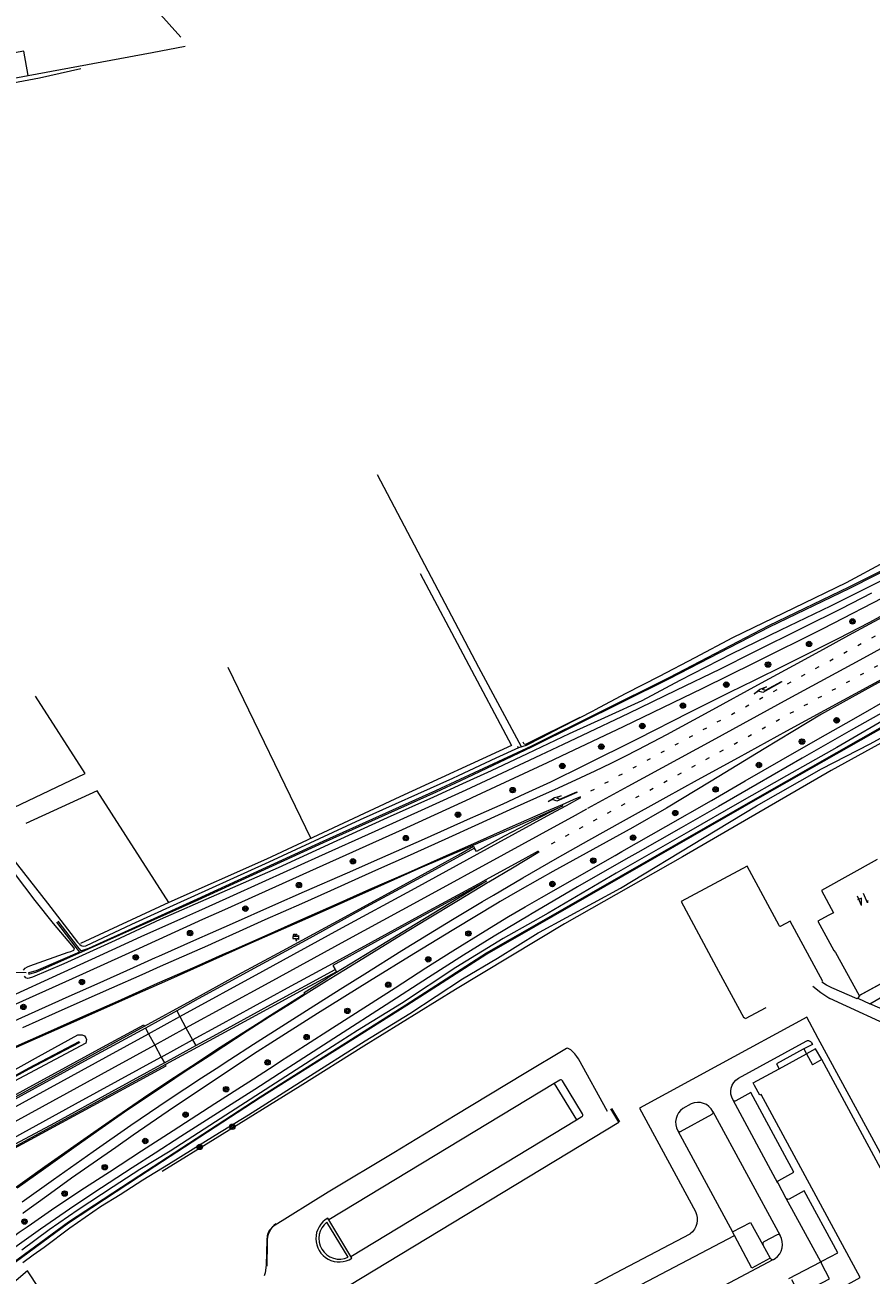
# Model space of a CAD drawing. Extents: x 177628 to 188968, y 384226 to 390673.
# Tile 145 of 256: x 182826 to 183038, y 386669 to 386981. Entities that reach past the tile are written whole.
import ezdxf

# ---------------------------------------------------------------- set-up
doc = ezdxf.new("R2010")
doc.units = 0
doc.linetypes.add('VW-1-3_STREEP', pattern=[4, 1, -3])
for name, color, linetype, lineweight in [('1220', 253, 'Continuous', 13), ('2403', 253, 'Continuous', 13), ('2901', 253, 'Continuous', 13), ('4502', 253, 'Continuous', 13), ('B-AF-CULT-GD', 253, 'HEKWERK', 13), ('B-AF-HAAG-GD', 253, 'HAAG', 13), ('B-AF-MUUR-GD', 14, 'Continuous', 13), ('B-AF-RAST-GD', 253, 'HEKWERK', 13), ('B-BP-BOOM-GD', 253, 'Continuous', 13), ('B-GB-BOUW-GD', 14, 'Continuous', 13), ('B-MK-BLOKLG-GD', 253, 'VW-1-3_STREEP', 13), ('B-MK-PIJL-GD', 253, 'Continuous', 13), ('B-MK-STRP-GD', 253, 'Continuous', 13), ('B-TR-SLOO-GD', 253, 'Continuous', 13), ('B-VH-FPAD-GD', 8, 'Continuous', 13), ('B-VH-GOOT-GD', 253, 'Continuous', 13), ('B-VH-HFDR-GD', 8, 'Continuous', 13), ('B-VH-MATE-GD', 253, 'Continuous', 13), ('B-VH-OVRG-GD', 8, 'Continuous', 13), ('B-VH-UITV-GD', 8, 'Continuous', 13), ('B-WT-HDUIK-GD', 253, 'Continuous', 13), ('B01_T', 14, 'Continuous', 9), ('B02_T', 14, 'Continuous', 9), ('B11_F', 14, 'Continuous', 9), ('B14_F', 14, 'Continuous', 9), ('T01_T', 253, 'Continuous', 9), ('T03_F', 253, 'Continuous', 9), ('T07_F', 253, 'Continuous', 9), ('T09_F', 253, 'Continuous', 9), ('V00_F', 8, 'Continuous', 9), ('V00_T', 8, 'Continuous', 9)]:
    doc.layers.add(name, color=color, linetype=linetype, lineweight=lineweight)
doc.styles.add('ROMANS', font='ROMANS.shx', dxfattribs={"oblique": 45})
doc.linetypes.add('HAAG', pattern='A,4,-1,[5,TOPOCAD.SHX,S=0.35,R=0,X=-0.35,Y=-0.35],-1', length=6)
doc.linetypes.add('HEKWERK', pattern='A,7,-1.5,[1,ProvNB.shx,S=0.75,R=0,X=0,Y=0],-1.5', length=10)

# ---------------------------------------------------------------- blocks, each defined once
blk = doc.blocks.new('2901_2901', base_point=(177628.113717, 385871.174588))
at = {"layer": '2901'}
for radius in [0.675, 0.45, 0.225]:
    blk.add_circle((177628.113717, 385871.174588), radius, dxfattribs=at)
blk = doc.blocks.new('2403_2403', base_point=(178167.314098, 386775.4))
at = {"layer": '2403'}
blk.add_polyline3d([(178167.564098, 386774.65, 0), (178167.564098, 386775.15, 0), (178167.814098, 386775.15, 0), (178168.064098, 386774.9, 0), (178168.064098, 386775.9, 0), (178167.814098, 386775.65, 0), (178167.309872, 386775.65, 0), (178166.564098, 386775.65, 0), (178166.564098, 386775.15, 0), (178167.314098, 386775.15, 0), (178167.314098, 386774.65, 0)], close=True, dxfattribs=at)
for centre in [(178166.930077, 386775.884344), (178167.436985, 386775.884344)]:
    blk.add_arc(centre, 0.266599, 298.476383, 241.523617, dxfattribs=at)
blk = doc.blocks.new('1220_1220', base_point=(177627.545238, 385871.174588))
at = {"layer": '1220'}
blk.add_polyline3d([(177627.545238, 385871.174588, 0), (177627.545238, 385871.249588, 0), (177632.995238, 385871.249588, 0), (177633.745238, 385870.499588, 0), (177635.045238, 385870.499588, 0), (177633.245238, 385870.199588, 0), (177631.545238, 385870.499588, 0), (177632.745238, 385870.499588, 0), (177632.145238, 385871.099588, 0), (177627.545238, 385871.099588, 0)], close=True, dxfattribs=at)

msp = doc.modelspace()

# ---------------------------------------------------------------- linework, layer by layer
at = {"layer": 'B-AF-CULT-GD', "flags": 128}
msp.add_lwpolyline([(182876.989, 386820.712), (182897.718, 386777.931)], dxfattribs=at)
at = {"layer": 'B-AF-HAAG-GD', "flags": 128}
for points in [[(182925.063, 386844.074), (182947.913, 386801.111), (182920.015, 386788.293), (182886.631, 386772.778), (182862.274, 386761.871), (182840.138, 386751.632)], [(182823.496, 386785.662), (182841.373, 386794.104), (182828.908, 386813.486)], [(182862.274, 386761.871), (182844.307, 386789.807), (182826.533, 386781.673)]]:
    msp.add_lwpolyline(points, dxfattribs=at)
at = {"layer": 'B-AF-MUUR-GD', "flags": 128}
for points in [[(182809.598, 386706.028), (182826.557, 386715.334), (182844.787, 386725.226), (182856.01, 386731.351), (182856.208, 386730.993)], [(182822.768, 386700.013), (182843.294, 386711.2), (182861.571, 386721.143), (182861.394, 386721.406)]]:
    msp.add_lwpolyline(points, dxfattribs=at)
at = {"layer": 'B-AF-RAST-GD', "flags": 128}
msp.add_lwpolyline([(183102.673, 386785.018), (183088.602, 386829.348), (183068.579, 386817.816), (183041.197, 386802.19), (183027.843, 386794.884), (182990.687, 386773.354), (182961.124, 386756.542), (182933.881, 386740.208), (182911.032, 386725.999), (182895.045, 386716.059), (182873.792, 386702.89), (182860.613, 386694.716)], dxfattribs=at)
at = {"layer": 'B-GB-BOUW-GD', "flags": 128}
for points in [[(183039.305, 386772.637), (183025.44, 386764.914), (183028.397, 386759.347), (183027.064, 386758.624), (183024.491, 386757.239), (183028.509, 386749.951), (183028.912, 386749.401), (183034.813, 386738.671), (183058.875, 386751.795)], [(182832.623, 386661.323), (182826.917, 386669.893), (182806.732, 386652.763)]]:
    msp.add_lwpolyline(points, dxfattribs=at)
at = {"layer": 'B-MK-BLOKLG-GD', "flags": 128}
for points in [[(182967.753, 386789.776), (182992.373, 386803.204), (183017.88, 386817.101), (183038.925, 386828.576), (183055.138, 386837.406), (183062.742, 386841.547)], [(182957.914, 386776.561), (182960.978, 386778.243), (182978.672, 386787.951), (182999.961, 386799.554), (183020.967, 386811.024), (183045.64, 386824.498), (183058.404, 386831.426), (183065.99, 386835.543)]]:
    msp.add_lwpolyline(points, dxfattribs=at)
at = {"layer": 'B-MK-STRP-GD', "flags": 128}
for points in [[(182967.032, 386785.465), (182977.115, 386790.969), (182998.08, 386802.398), (183017.09, 386812.768), (183035.053, 386822.576), (183056.06, 386834.045), (183056.765, 386834.427), (183069.466, 386841.303)], [(183041.553, 386833.708), (183032.158, 386828.595), (183025.798, 386825.124), (183018.322, 386821.051), (183010.347, 386816.683), (182997.279, 386809.559), (182986.62, 386803.784), (182979.509, 386800.014), (182976.073, 386798.286), (182972.784, 386796.643), (182968.746, 386794.722), (182962.818, 386791.982), (182958.625, 386790.069), (182956.574, 386789.133), (182948.605, 386785.542), (182939.699, 386781.5), (182931.215, 386777.678), (182921.829, 386773.428), (182914.666, 386770.211), (182909.638, 386767.951), (182902.661, 386764.826), (182895.421, 386761.606), (182886.27, 386757.542), (182879.861, 386754.67), (182873.882, 386752), (182871.882, 386751.107), (182864.043, 386747.661), (182860.115, 386745.911), (182855.491, 386743.851), (182847.884, 386740.471), (182840.772, 386737.32), (182833.852, 386734.247), (182825.664, 386730.609)], [(182825.609, 386687.094), (182833.442, 386692.692), (182843.297, 386699.659), (182852.777, 386706.282), (182862.072, 386712.606), (182870.401, 386718.13), (182874.041, 386720.468), (182877.495, 386722.686), (182883.436, 386726.507), (182891.38, 386731.56), (182897.619, 386735.51), (182905.08, 386740.227), (182911.243, 386744.099), (182920.466, 386749.879), (182927.137, 386753.976), (182933.187, 386757.665), (182940.654, 386762.151), (182943.394, 386763.762), (182950.765, 386768.094), (182959.422, 386773.047), (182967.279, 386777.471), (182975.937, 386782.318), (182986.597, 386788.254), (182994.391, 386792.546), (183004.62, 386798.142), (183016.722, 386804.762), (183031.02, 386812.555), (183040.626, 386817.799)], [(182965.154, 386788.299), (182963.363, 386787.55), (182960.584, 386786.349), (182956.586, 386784.621), (182947.528, 386780.647), (182937.624, 386776.25), (182930.072, 386772.901), (182922.089, 386769.357), (182912.439, 386765.138), (182904.257, 386761.5), (182895.175, 386757.481), (182886.239, 386753.528), (182878.305, 386750.032), (182875.615, 386748.834), (182868.782, 386745.791), (182861.855, 386742.732), (182859.373, 386741.636), (182849.384, 386737.214), (182840.652, 386733.342), (182831.186, 386729.121), (182820.441, 386724.357), (182810.217, 386719.825), (182806.174, 386718.036)], [(182814.333, 386705.736), (182846.478, 386723.284), (182857.159, 386729.137), (182864.992, 386733.429), (182885.782, 386744.79), (182904.787, 386755.17), (182923.808, 386765.534), (182944.536, 386776.858), (182957.784, 386784.078), (182961.652, 386786.187), (182965.266, 386788.176)], [(182815.848, 386702.888), (182847.993, 386720.437), (182858.674, 386726.29), (182866.506, 386730.582), (182887.297, 386741.943), (182906.302, 386752.323), (182925.322, 386762.687), (182946.051, 386774.011), (182959.298, 386781.231), (182963.166, 386783.339), (182966.781, 386785.328)], [(182941.453, 386767.614), (182949.803, 386772.194), (182954.673, 386774.843)], [(182942.251, 386767.086), (182948.125, 386770.609), (182954.498, 386774.436), (182954.813, 386774.626)], [(182824.32, 386690.58), (182830.894, 386695.301), (182838.513, 386700.727), (182844.774, 386705.098), (182851.168, 386709.571), (182856.137, 386712.967), (182861.643, 386716.64), (182866.081, 386719.591), (182871.4, 386723.04), (182872.309, 386723.633), (182875.996, 386726.042), (182881.863, 386729.84), (182887.429, 386733.395), (182892.699, 386736.711), (182897.279, 386739.593), (182901.635, 386742.316), (182906.001, 386745.024), (182910.756, 386747.954), (182920.305, 386753.808), (182926.895, 386757.813), (182934.645, 386762.462), (182941.913, 386766.881), (182942.251, 386767.086)], [(182903.169, 386746.707), (182912.95, 386752.035), (182927.311, 386759.896), (182939.626, 386766.612), (182941.453, 386767.614)], [(182817.491, 386699.891), (182838.926, 386711.603), (182860.271, 386723.246), (182860.366, 386723.298), (182868.159, 386727.584), (182874.905, 386731.294), (182891.927, 386740.604), (182903.169, 386746.707)]]:
    msp.add_lwpolyline(points, dxfattribs=at)
at = {"layer": 'B-TR-SLOO-GD', "flags": 128}
for points in [[(182834.175, 386756.99), (182839.016, 386750.694), (182839.918, 386749.521), (182829.1, 386744.814), (182827.197, 386744.332), (182827.252, 386744.043), (182829.233, 386744.623), (182842.137, 386750.296), (182869.592, 386762.609), (182900.896, 386776.889), (182929.153, 386789.581), (182935.227, 386792.431), (182953.025, 386800.781), (182987.417, 386817.851), (183012.389, 386830.804), (183032.47, 386840.417), (183058.025, 386853.386)], [(182834.463, 386757.245), (182839.429, 386750.849), (182840.242, 386749.802), (182842.238, 386750.543), (182869.418, 386762.837), (182900.864, 386777.197), (182929.005, 386789.9), (182935.081, 386792.719), (182952.963, 386801.017), (182987.321, 386818.09), (183012.261, 386831.088), (183032.299, 386840.776), (183057.872, 386853.612)], [(183053.773, 386853.608), (183041.15, 386846.978), (183031.546, 386841.815), (183018.469, 386835.49), (183003.176, 386827.997), (182993.703, 386823.081), (182984.791, 386818.365), (182976.491, 386814.109), (182968.678, 386809.99)], [(183040.656, 386842.467), (183027.635, 386835.93), (183015.152, 386829.968), (183003.025, 386824.044), (182990.016, 386817.343), (182980.453, 386812.32), (182972.063, 386808.507), (182962.336, 386804.05), (182951.842, 386799.049), (182942.789, 386794.779), (182935.677, 386791.54), (182928.45, 386788.249), (182916.835, 386783.03), (182904.242, 386777.281), (182889.58, 386770.591), (182874.201, 386763.859), (182860.1, 386757.692), (182848.814, 386752.393), (182836.006, 386746.604), (182828.179, 386743.239), (182827.36, 386742.999), (182826.941, 386742.943), (182826.527, 386743.063), (182826.186, 386743.49)], [(182820.47, 386669.874), (182837.135, 386682.143), (182854.789, 386693.66), (182885.073, 386713.373), (182921.486, 386736.359), (182941.693, 386749.325), (182953.667, 386756.184), (183010.622, 386788.812), (183065.838, 386820.222)], [(183066.039, 386819.923), (183010.583, 386788.477), (182953.788, 386755.946), (182941.738, 386749.044), (182921.713, 386736.203), (182885.102, 386713.124), (182854.942, 386693.481), (182837.16, 386681.797), (182820.681, 386669.595)], [(182825.718, 386671.965), (182828.32, 386673.866), (182831.099, 386675.79), (182837.462, 386680.606), (182845.163, 386685.996), (182850.079, 386688.951), (182855.775, 386692.606), (182862.135, 386696.526), (182873.821, 386703.763), (182882.153, 386708.82), (182896.122, 386717.647), (182911.361, 386727.383), (182922.464, 386734.213), (182935.666, 386742.835), (182944.373, 386748.04), (182954.611, 386754.324), (182954.929, 386754.519), (182975.125, 386765.527), (182996.035, 386778.116), (183009.14, 386786.061), (183025.416, 386795.302), (183037.551, 386801.539), (183056.551, 386811.991)], [(182838.633, 386750.482), (182838.588, 386750.534), (182838.004, 386751.222), (182833.387, 386756.665), (182828.812, 386762.425), (182816.072, 386779.119), (182805.424, 386792.293), (182793.637, 386806.651), (182793.376, 386807.516), (182793.623, 386807.997), (182794.107, 386808.298), (182794.646, 386808.412), (182795.453, 386808.229), (182805.732, 386794.846), (182816.285, 386781.687), (182831.896, 386761.76), (182839.403, 386752.029), (182839.577, 386751.854), (182840.022, 386751.404), (182840.371, 386751.202)], [(183043.792, 386809.115), (183029.204, 386800.648), (183016.653, 386793.519), (183004.905, 386786.896), (182992.143, 386779.55), (182974.101, 386769.258), (182957.11, 386759.241), (182953.219, 386757.066), (182945.817, 386752.928), (182933.981, 386745.674), (182920.374, 386736.692), (182909.435, 386729.906), (182898.958, 386723.27), (182885.152, 386714.387), (182873.902, 386707.088), (182862.544, 386699.745), (182854.974, 386695.199), (182848.31, 386690.857), (182839.574, 386685.103), (182832.363, 386680.108), (182825.514, 386675.084)], [(182840.371, 386751.202), (182840.504, 386751.125), (182840.91, 386750.974), (182841.489, 386751.083), (182853.021, 386756.505), (182863.387, 386761.261), (182887.357, 386772.102), (182910.185, 386782.689), (182933.208, 386792.95), (182934.624, 386793.621), (182944.053, 386798.093), (182949.725, 386800.597), (182951.668, 386801.262), (182955.595, 386803.211), (182960.287, 386805.708), (182968.678, 386809.99)], [(182825.879, 386744.974), (182826.298, 386745.546), (182826.894, 386745.82), (182827.491, 386746.094), (182837.101, 386749.49), (182837.781, 386749.695), (182838.513, 386750.043), (182838.609, 386750.195), (182838.633, 386750.482)], [(182757.742, 386682.517), (182757.621, 386682.664), (182760.723, 386684.289), (182783.515, 386696.792), (182807.745, 386709.854), (182827.344, 386720.582), (182839.801, 386727.173), (182839.923, 386726.966)], [(182757.742, 386682.517), (182760.868, 386684.074), (182783.568, 386696.59), (182807.869, 386709.653), (182827.339, 386720.345), (182839.923, 386726.966)], [(182808.631, 386711.762), (182829.64, 386723.439), (182839.515, 386728.812), (182840.554, 386728.856), (182841.148, 386728.609), (182841.533, 386728.103), (182841.657, 386727.687), (182841.508, 386726.754), (182818.412, 386714.518), (182805.582, 386707.305)]]:
    msp.add_lwpolyline(points, dxfattribs=at)
at = {"layer": 'B-VH-FPAD-GD', "flags": 128}
for points in [[(182809.424, 386729.896), (182822.379, 386735.853), (182838.165, 386742.952), (182854.883, 386750.529), (182870.749, 386757.724), (182876.211, 386760.201), (182897.493, 386769.757), (182920.654, 386780.176), (182937.542, 386787.856), (182938.112, 386788.115), (182956.876, 386796.886), (182962.005, 386799.305), (182975.918, 386805.865), (182995.778, 386815.466), (183008.732, 386821.857), (183025.783, 386830.389), (183043.258, 386839.377), (183051.613, 386843.859), (183055.326, 386845.85), (183059.626, 386848.158)], [(183037.88, 386839.188), (183030.289, 386835.257), (183020.717, 386830.535), (183008.286, 386824.347), (183000.041, 386820.209), (182989.033, 386814.877), (182977.149, 386809.16), (182965.589, 386803.617), (182960.86, 386801.401), (182955.174, 386798.737), (182941.511, 386792.312), (182936.465, 386789.984), (182927.2, 386785.709), (182913.708, 386779.62), (182899.635, 386773.29), (182886.433, 386767.299), (182876.504, 386762.822), (182869.63, 386759.768), (182866.628, 386758.434), (182855.27, 386753.334), (182844.953, 386748.573), (182833.064, 386743.205), (182814.844, 386734.871)], [(183045.142, 386811.896), (183032.826, 386804.931), (183020.611, 386798.006), (183009.296, 386791.486), (182999.638, 386785.867), (182990.293, 386780.601), (182979.468, 386774.425), (182976.516, 386772.733), (182964.416, 386765.797), (182952.702, 386758.919), (182952.377, 386758.726), (182943.607, 386753.533), (182935.899, 386748.77), (182927.204, 386743.149), (182916.546, 386736.306), (182904.672, 386728.712), (182893.375, 386721.426), (182891.34, 386720.106), (182883.732, 386715.17), (182874.375, 386709.248), (182865.278, 386703.424), (182858.843, 386699.31), (182853.067, 386695.588), (182845.457, 386690.64), (182838.714, 386686.22), (182830.204, 386680.323), (182823.156, 386675.264)], [(182826.859, 386680.907), (182827.945, 386681.663), (182832.927, 386685.133), (182840.276, 386690.035), (182847.397, 386694.646), (182855.429, 386699.865), (182863.298, 386704.918), (182873.76, 386711.669), (182882.287, 386717.1), (182888.595, 386721.213), (182890.174, 386722.235), (182896.439, 386726.286), (182903.142, 386730.589), (182911.91, 386736.188), (182918.816, 386740.625), (182926.537, 386745.592), (182933.225, 386749.858), (182941.292, 386754.817), (182947.151, 386758.39), (182951.32, 386760.809), (182955.41, 386763.181), (182963.718, 386767.929), (182973.833, 386773.667), (182975.489, 386774.614), (182986.479, 386780.897), (182997.9, 386787.411), (183006.342, 386792.331), (183015.354, 386797.488), (183024.485, 386802.71), (183033.464, 386807.766), (183043.077, 386813.312)], [(182758.752, 386614.779), (182760.453, 386617.089), (182763.977, 386621.062), (182768.606, 386626.166), (182773.332, 386631.406), (182777.15, 386635.745), (182783.783, 386643.09), (182787.834, 386647.464), (182791.482, 386651.28), (182794.615, 386654.278), (182798.768, 386658.284), (182802.61, 386661.748), (182806.135, 386664.764), (182806.976, 386665.462), (182810.049, 386668.014), (182815.816, 386672.62), (182820.265, 386676.053), (182824.827, 386679.521), (182826.859, 386680.907)]]:
    msp.add_lwpolyline(points, dxfattribs=at)
at = {"layer": 'B-VH-GOOT-GD', "flags": 128}
for points in [[(182938.647, 386775.52), (182925.222, 386768.17), (182911.485, 386760.717), (182897.474, 386753.008), (182884.612, 386745.987), (182869.609, 386737.849), (182864.247, 386734.875), (182856.399, 386730.522), (182840.254, 386721.731), (182825.299, 386713.6), (182807.747, 386703.977)], [(182861.162, 386721.85), (182868.961, 386726.145), (182873.293, 386728.53), (182887.95, 386736.542), (182903.848, 386745.201)], [(182861.162, 386721.85), (182847.916, 386714.61), (182833.628, 386706.79), (182823.876, 386701.531)]]:
    msp.add_lwpolyline(points, dxfattribs=at)
at = {"layer": 'B-VH-HFDR-GD', "flags": 128}
for points in [[(182805.414, 386724.262), (182813.258, 386727.744), (182820.322, 386730.882), (182827.171, 386733.936), (182837.331, 386738.495), (182844.351, 386741.608), (182853.376, 386745.66), (182858.894, 386748.142), (182859.771, 386748.537), (182869.241, 386752.722), (182872.659, 386754.234), (182878.174, 386756.675), (182888.268, 386761.137), (182896.173, 386764.636), (182906.899, 386769.334), (182914.987, 386772.902), (182926.161, 386777.858), (182937.631, 386782.964), (182939.581, 386783.829), (182945.831, 386786.603), (182951.349, 386789.142), (182957.758, 386792.076)], [(182804.328, 386716.973), (182812.125, 386720.395), (182826.577, 386726.822), (182839.964, 386732.774), (182853.661, 386738.864), (182861.961, 386742.538), (182868.505, 386745.436), (182875.715, 386748.651), (182882.791, 386751.807), (182898.384, 386758.653), (182913.782, 386765.525), (182925.107, 386770.594), (182936.974, 386775.687), (182948.666, 386780.726), (182960.738, 386786.096), (182957.574, 386784.461), (182946.068, 386778.518), (182939.163, 386774.663), (182938.647, 386775.52)], [(182807.516, 386704.445), (182828.473, 386715.858), (182844.728, 386724.736), (182856.208, 386730.993), (182867.749, 386737.347), (182879.471, 386743.832), (182890.688, 386749.855), (182906.327, 386758.307), (182919.876, 386765.737), (182924.644, 386768.287), (182934.644, 386773.852), (182938.372, 386775.945), (182938.647, 386775.52)], [(182958.257, 386769.685), (182954.956, 386767.85), (182949.384, 386764.624), (182945.104, 386762.145), (182944.412, 386761.729), (182933.483, 386755.159), (182923.465, 386749.049), (182912.434, 386742.298), (182899.385, 386734.208), (182887.714, 386726.73), (182884.367, 386724.586), (182875.125, 386718.487), (182873.8, 386717.613), (182863.393, 386710.706), (182853.347, 386703.794), (182848.986, 386700.736), (182843.314, 386696.751), (182837.952, 386693.029), (182831.763, 386688.565), (182825.86, 386684.322), (182825.759, 386684.25)], [(182941.679, 386767.203), (182924.824, 386758.092), (182903.23, 386746.205), (182903.848, 386745.201)], [(182941.679, 386767.203), (182923.852, 386756.394)], [(182923.852, 386756.394), (182915.242, 386751.162), (182901.828, 386743.003)], [(182903.848, 386745.201), (182904.193, 386744.622), (182895.176, 386739.767), (182881.081, 386732.1), (182869.454, 386725.759), (182861.394, 386721.406), (182843.439, 386711.648), (182827.109, 386702.734)], [(182821.798, 386689.172), (182831.282, 386695.926), (182842.673, 386703.988), (182849.211, 386708.552), (182855.877, 386713.11), (182862.286, 386717.388), (182867.885, 386721.024), (182872.194, 386723.842), (182874.195, 386725.15), (182880.302, 386729.061), (182884.846, 386731.97), (182886.98, 386733.336), (182896.238, 386739.194), (182896.11, 386739.412), (182901.828, 386743.003)], [(182827.109, 386702.734), (182807.611, 386692.099), (182796.078, 386685.847), (182784.772, 386679.717), (182760.222, 386666.307), (182743.575, 386657.165), (182724.73, 386646.924), (182708.363, 386637.918), (182704.509, 386635.797), (182686.989, 386626.257), (182671.605, 386617.852), (182657.068, 386609.902), (182643.202, 386602.325), (182631.57, 386595.998), (182620.644, 386590.01), (182620.007, 386589.661), (182604.918, 386581.401), (182591.84, 386574.29), (182577.468, 386566.459)]]:
    msp.add_lwpolyline(points, dxfattribs=at)
at = {"layer": 'B-VH-MATE-GD', "flags": 128}
for points in [[(182864.247, 386734.875), (182864.992, 386733.429), (182866.5, 386730.565)], [(182856.399, 386730.522), (182857.159, 386729.137), (182858.714, 386726.307), (182860.366, 386723.298), (182861.162, 386721.85)], [(182866.5, 386730.565), (182868.159, 386727.584), (182868.961, 386726.145)]]:
    msp.add_lwpolyline(points, dxfattribs=at)
at = {"layer": 'B-VH-OVRG-GD', "flags": 128}
for points in [[(183025.767, 386742.185), (183017.584, 386757.254), (183015.271, 386755.967), (183015.122, 386755.951), (183014.938, 386756.032), (183014.817, 386756.14), (183006.864, 386771.03), (182990.342, 386762.186), (182999.639, 386744.724), (183005.996, 386733.105)], [(182971.869, 386709.706), (182964.661, 386722.813), (182964.278, 386723.402), (182963.774, 386724.077), (182962.745, 386725.106), (182961.884, 386725.525), (182961.698, 386725.453), (182951.079, 386719.117), (182933.869, 386708.672), (182918.471, 386699.362), (182902.098, 386689.507), (182888.201, 386680.914), (182887.662, 386680.332), (182887.358, 386679.92), (182887.084, 386679.41), (182886.956, 386679.057), (182886.845, 386678.612), (182886.743, 386677.577), (182886.623, 386671.273), (182886.364, 386669.409), (182886.053, 386668.606)]]:
    msp.add_lwpolyline(points, dxfattribs=at)
at = {"layer": 'B-VH-UITV-GD', "flags": 128}
for points in [[(182957.758, 386792.076), (182966.144, 386796.19), (182979.392, 386802.815), (182992.462, 386809.461), (183002.514, 386814.461), (183008.666, 386817.484), (183016.072, 386821.129), (183021.246, 386823.7), (183029.725, 386827.925), (183037.289, 386831.87), (183049.558, 386838.554), (183053.373, 386840.636), (183062.16, 386845.433)], [(183069.151, 386832.949), (183060.224, 386828.094), (183054.877, 386825.185), (183036.244, 386814.979), (183025.398, 386808.982), (183011.1, 386800.343), (182997.844, 386792.232), (182986.66, 386785.468), (182978.211, 386780.687), (182958.257, 386769.685)]]:
    msp.add_lwpolyline(points, dxfattribs=at)
at = {"layer": 'B-WT-HDUIK-GD', "flags": 128}
msp.add_lwpolyline([(182791.86, 386745.034), (182826.619, 386744.387)], dxfattribs=at)
at = {"layer": 'B01_T', "linetype": 'Continuous'}
for points in [[(183034.967, 386738.75), (183058.879, 386751.789)], [(183034.967, 386738.75), (183034.965, 386738.754)], [(183014.801, 386720.339), (183021.68, 386724.07)], [(183021.68, 386724.07), (183023.141, 386721.376)], [(183008.682, 386716.153), (183008.319, 386716.823), (183014.801, 386720.339)], [(183029.234, 386664.982), (183035.11, 386668.191), (183010.315, 386713.908), (183009.994, 386713.734), (183008.682, 386716.153)]]:
    msp.add_lwpolyline(points, dxfattribs=at)
at = {"layer": 'B02_T', "linetype": 'Continuous'}
for points in [[(183003.123, 386679.611), (183007.68, 386681.976), (183010.711, 386676.395)], [(183003.623, 386678.689), (183003.123, 386679.611)], [(183012.535, 386673.038), (183008.018, 386670.585), (183003.623, 386678.689)], [(183010.711, 386676.395), (183012.535, 386673.038)]]:
    msp.add_lwpolyline(points, dxfattribs=at)
at = {"layer": 'B11_F', "linetype": 'Continuous'}
for points in [[(183025.451, 386722.696), (183023.141, 386721.376)], [(183081.348, 386676.968), (183074.265, 386690), (183070.377, 386687.887), (183069.507, 386689.489), (183058.347, 386683.424), (183059.326, 386681.623), (183050.585, 386676.872), (183048.929, 386679.917), (183048.689, 386679.787), (183025.451, 386722.696)]]:
    msp.add_lwpolyline(points, dxfattribs=at)
at = {"layer": 'B14_F', "linetype": 'Continuous'}
msp.add_lwpolyline([(182827.124, 386968.499), (182826.018, 386974.647), (182810.724, 386971.895), (182811.83, 386965.747), (182827.124, 386968.499)], dxfattribs=at)
at = {"layer": 'T01_T', "linetype": 'Continuous'}
msp.add_lwpolyline([(183020.807, 386725.265), (183014.12, 386721.632), (183014.801, 386720.339)], dxfattribs=at)
at = {"layer": 'T03_F', "linetype": 'Continuous'}
for points in [[(182850.295, 387153.347), (182845.52, 387145.196), (182834.429, 387124.282), (182830.06, 387113.296), (182828.677, 387108.225), (182827.097, 387099.875), (182827.331, 387071.012), (182827.359, 387042.826), (182826.529, 387038.611), (182825.142, 387033.844), (182822.421, 387028.473), (182819.781, 387023.663), (182849.421, 386995.057), (182857.233, 386986.991), (182865.28, 386978.143)], [(182827.124, 386968.499), (182858.116, 386974.249), (182866.338, 386975.866)], [(182974.988, 386707.098), (182972.982, 386710.469)]]:
    msp.add_lwpolyline(points, dxfattribs=at)
at = {"layer": 'T07_F', "linetype": 'Continuous'}
for points in [[(182799.661, 386967.195), (182800.152, 386966.951), (182800.569, 386966.254), (182800.765, 386965.564), (182801.217, 386964.107), (182801.536, 386963.792), (182801.788, 386963.607), (182802.483, 386963.548), (182812.934, 386964.766), (182829.886, 386967.963), (182840.278, 386970.252)], [(182950.398, 386800.827), (182939.763, 386820.657), (182914.407, 386868.797)]]:
    msp.add_lwpolyline(points, dxfattribs=at)
at = {"layer": 'T09_F', "linetype": 'Continuous'}
for points in [[(182964.969, 386808.097), (182951.381, 386801.367), (182951.108, 386801.498), (182950.793, 386801.944)], [(182949.556, 386800.645), (182949.515, 386800.865)]]:
    msp.add_lwpolyline(points, dxfattribs=at)
at = {"layer": 'V00_F', "linetype": 'Continuous'}
for points in [[(183034.519, 386737.986), (183034.295, 386737.883), (183027.983, 386740.591), (183026.635, 386741.275), (183025.467, 386742.047)], [(183023.2, 386741.006), (183025.28, 386739.441), (183027.49, 386737.91)], [(183034.967, 386738.75), (183034.519, 386737.986)], [(183037.493, 386736.582), (183043.212, 386739.909), (183044.943, 386740.871)], [(183041.604, 386731.068), (183041.113, 386731.662), (183031.684, 386736)], [(183034.519, 386737.986), (183037.493, 386736.582)], [(183044.676, 386735.078), (183043.092, 386734.149), (183037.493, 386736.582)], [(183024.461, 386728.037), (183039.459, 386700.458), (183050.187, 386680.414), (183063.905, 386687.867), (183062.626, 386693.092), (183062.139, 386694.279)], [(183025.451, 386722.696), (183023.943, 386725.311), (183021.68, 386724.07)]]:
    msp.add_lwpolyline(points, dxfattribs=at)
at = {"layer": 'V00_T', "linetype": 'Continuous'}
for points in [[(183011.49, 386735.628), (183006.346, 386732.83), (183006.155, 386733.178)], [(183031.684, 386736), (183027.49, 386737.91)], [(183024.461, 386728.037), (183024.522, 386728.07), (183021.71, 386733.239), (182999.62, 386721.242), (182979.889, 386710.51), (182993.88, 386684.744)], [(183004.623, 386718.038), (183021.554, 386727.26)], [(183022.909, 386726.858), (183023.136, 386726.47), (183020.982, 386725.356)], [(183020.982, 386725.356), (183020.807, 386725.265)], [(183020.982, 386725.356), (183021.68, 386724.07)], [(182959.954, 386717.531), (182958.605, 386716.715)], [(182965.657, 386709.085), (182960.651, 386717.379)], [(182958.605, 386716.715), (182902.271, 386682.635)], [(182958.605, 386716.715), (182964.184, 386707.593)], [(183014.739, 386692.469), (183018.524, 386694.524), (183007.759, 386714.401), (183003.987, 386712.325)], [(182992.843, 386711.612), (182990.782, 386710.462)], [(183003.319, 386712.489), (183003.306, 386712.513)], [(183014.526, 386691.797), (183003.319, 386712.489)], [(182907.777, 386673.455), (182964.184, 386707.593)], [(182964.184, 386707.593), (182965.495, 386708.409)], [(182974.761, 386707.009), (182972.779, 386710.33)], [(182990.195, 386704.712), (182998.041, 386709.031)], [(182998.247, 386709.706), (183015.039, 386678.723)], [(182906.515, 386665.704), (182907.451, 386666.296), (182974.761, 386707.009)], [(182989.516, 386704.891), (183003.123, 386679.611)], [(183014.533, 386691.785), (183014.526, 386691.797)], [(183016.615, 386687.993), (183014.533, 386691.785)], [(183025.638, 386672.391), (183029.454, 386674.395), (183021.067, 386689.877), (183017.294, 386687.808)], [(183017.256, 386667.979), (183025.207, 386672.137), (183016.615, 386687.993)], [(182902.271, 386682.635), (182902.025, 386683.059)], [(182907.777, 386673.455), (182902.271, 386682.635)], [(182907.077, 386673.263), (182901.784, 386682.068)], [(182886.864, 386676.929), (182886.737, 386671.024)], [(182956.298, 386660.01), (182973.994, 386669.374), (182992.559, 386679.108)], [(182965.398, 386658.631), (183003.623, 386678.689)], [(183010.789, 386676.441), (183010.711, 386676.395)], [(183014.358, 386678.907), (183010.994, 386677.117)], [(182908.03, 386673.032), (182907.777, 386673.455)], [(183012.535, 386673.038), (183012.624, 386673.083), (183012.716, 386672.913)], [(182970.139, 386649.809), (183013.329, 386672.681)], [(183013.421, 386672.73), (183013.799, 386672.964)], [(183017.891, 386667.754), (183019.895, 386663.937), (183027.439, 386667.897), (183025.448, 386671.716)]]:
    msp.add_lwpolyline(points, dxfattribs=at)
at = {"layer": 'V00_T', "linetype": 'Continuous', "extrusion": (0, 0, -1)}
for centre, radius, start, end in [((-183022.051, 386726.45), 0.95, 58.47779, 154.57124), ((-183006.782, 386714.604), 4.056, 328.97078, 57.84413), ((-183003.732, 386712.729), 0.478, 237.71902, 329.86859), ((-183014.968, 386692.027), 0.498, 332.51053, 62.66298), ((-183017.044, 386688.228), 0.489, 239.19202, 331.28966), ((-182989.813, 386682.724), 4.541, 153.59102, 232.79141), ((-183025.836, 386671.971), 0.464, 326.65572, 64.78614)]:
    msp.add_arc(centre, radius, start, end, dxfattribs=at)
at = {"layer": 'V00_T', "linetype": 'Continuous'}
for centre, radius, start, end in [((182960.237, 386717.155), 0.47, 28.39913, 126.99625), ((182994.522, 386707.76), 4.202, 27.58804, 113.5563), ((182965.234, 386708.829), 0.494, 301.83479, 31.21222), ((182993.133, 386706.998), 4.186, 124.17006, 210.22407), ((182997.811, 386709.47), 0.496, 297.64252, 28.41466), ((182989.943, 386705.132), 0.49, 209.42912, 301.03392), ((182904.846, 386677.937), 5.848, 118.83997, 302.99339), ((182892.188, 386677.337), 5.34, 126.63185, 184.38277), ((182904.906, 386677.952), 5.167, 127.18063, 294.84253), ((183011.253, 386676.669), 0.517, 120.06414, 206.19554), ((183011.389, 386676.496), 4.276, 304.3086, 31.38912), ((183014.607, 386678.478), 0.496, 29.59506, 120.1654), ((183013.149, 386673.132), 0.485, 206.78238, 291.75766), ((183013.137, 386673.152), 0.509, 292.15999, 303.92032)]:
    msp.add_arc(centre, radius, start, end, dxfattribs=at)

# ---------------------------------------------------------------- block references
at = {"layer": '2403'}
msp.add_blockref('2403_2403', (182893.971, 386753.184, 25.219), dxfattribs=at)
at = {"layer": 'B-BP-BOOM-GD'}
for p in [(183033.154, 386832.124, 24.928), (183022.302, 386826.513, 24.967), (183012.04, 386821.361, 25.038), (183001.613, 386816.33, 24.949), (182990.76, 386811.109, 25.038), (183029.195, 386807.426, 25.035), (182980.616, 386806.003, 25.359), (182970.368, 386800.868, 25.059), (183020.53, 386802.132, 25.053), (182960.615, 386796.026, 25.065), (183009.765, 386796.261, 24.985), (182948.2, 386789.99, 25.029), (182998.913, 386790.163, 25.526), (182934.532, 386783.842, 24.955), (182988.841, 386784.256, 25.269), (182921.495, 386777.995, 25.062), (182978.318, 386778.128, 25.402), (182968.346, 386772.4, 25.402), (182908.268, 386772.215, 24.97), (182894.781, 386766.251, 25.017), (182958.131, 386766.532, 25.306), (182881.391, 386760.365, 25.074), (182867.552, 386754.259, 24.967), (182937.141, 386754.165, 25.1), (182853.99, 386748.195, 24.931), (182927.105, 386747.698, 25.058), (182840.524, 386742.029, 24.979), (182917.089, 386741.357, 24.989), (182825.909, 386735.816, 25.196), (182906.903, 386734.828, 24.98), (182896.687, 386728.272, 24.845), (182886.935, 386721.94, 24.842), (182876.554, 386715.259, 24.839), (182866.431, 386708.882, 24.851), (182878.119, 386705.874, 25.445), (182856.357, 386702.321, 24.854), (182869.991, 386700.837, 25.445), (182846.244, 386695.771, 24.875), (182836.198, 386689.196, 24.983), (182826.171, 386682.204, 25.082)]:
    msp.add_blockref('2901_2901', p, dxfattribs=at)
at = {"layer": 'B-MK-PIJL-GD'}
for p, rotation in [((183015.448, 386817.09, 25.148), 208.789707), ((182964.242, 386789.489, 25.127), 203.345554)]:
    msp.add_blockref('1220_1220', p, dxfattribs=dict(at, rotation=rotation))

# ---------------------------------------------------------------- texts
at = {"layer": '4502', "style": 'ROMANS', "width": 0.68}
msp.add_text('14', height=2.5, rotation=202.80408, dxfattribs=at).set_placement((183036.635, 386764.438, 24.949))

doc.saveas('drawing.dxf')
